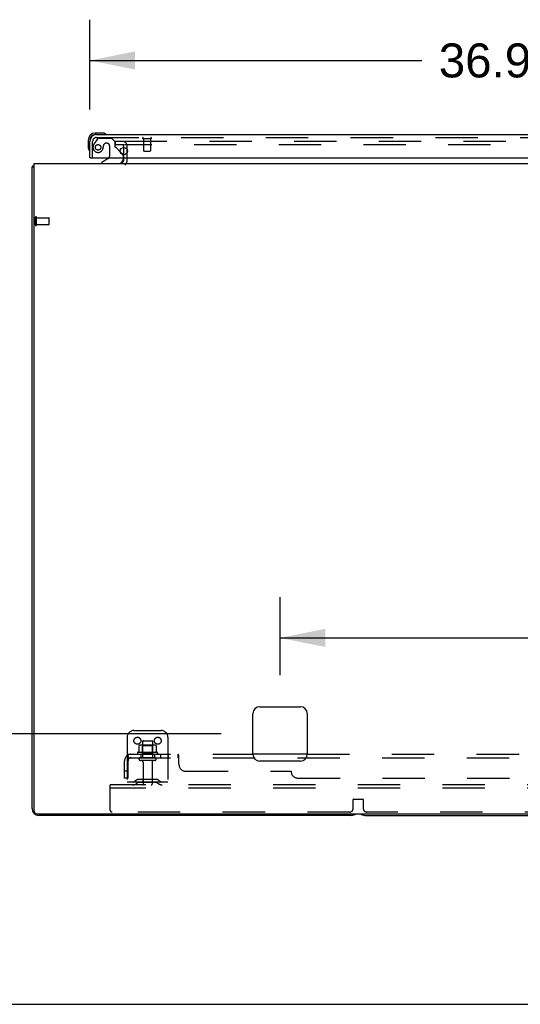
# Model space of a CAD drawing. Header units: inches. Extents: x 0 to 283, y 0 to 183.
# Tile 2 of 114: x 53 to 71, y 0 to 36. Entities that reach past the tile are written whole.
import ezdxf

# ---------------------------------------------------------------- set-up
doc = ezdxf.new("R2010")
doc.units = ezdxf.units.IN
doc.header["$LTSCALE"] = 15.583333
doc.header["$MEASUREMENT"] = 0
doc.linetypes.add('HIDDEN', pattern=[0.2, 0.1, -0.1])
doc.layers.get('0').update_dxf_attribs({"linetype": 'CONTINUOUS'})
for name, color, linetype in [('DEFAULT_2', 8, 'HIDDEN'), ('DIMENSIONS', 7, 'CONTINUOUS'), ('LEFTHAND_DOOR_ASSEMBLY', 7, 'CONTINUOUS'), ('SUBPANEL', 7, 'CONTINUOUS')]:
    doc.layers.add(name, color=color, linetype=linetype)
doc.styles.get("Standard").update_dxf_attribs({"font": 'arial.ttf'})
doc.dimstyles.new('DIMSTYLE_1', dxfattribs={"dimtxt": 1.25, "dimasz": 1.666667, "dimexe": 0.09, "dimexo": 0.07, "dimgap": 0.0375, "dimtad": 0, "dimtih": 1, "dimtoh": 1, "dimzin": 4, "dimdsep": 46, "dimtxsty": 'Standard', "dimblk": '_FILLED', "dimblk1": '_FILLED', "dimblk2": '_FILLED', "dimcen": 0.09, "dimadec": 3, "dimazin": 1, "dimtfac": 1, "dimtdec": 3, "dimtofl": 0, "dimtmove": 0, "dimatfit": 3, "dimldrblk": '_FILLED', "dimfxl": 0, "dimtolj": 1, "dimtzin": 4, "dimarcsym": 0})

# ---------------------------------------------------------------- blocks, each defined once
blk = doc.blocks.new('_FILLED')
at = {"color": 0, "linetype": 'ByBlock'}
blk.add_solid([(0, 0), (-1, 0.2), (-1, -0.2)], dxfattribs=at)
blk = doc.blocks.new('*D4')
at = {"layer": 'DIMENSIONS', "color": 2, "linetype": 'Continuous'}
for p, q in [((55.631, 32.931), (55.631, 36.243)), ((92.569, 32.931), (92.569, 36.243)), ((55.631, 34.743), (67.852, 34.743)), ((92.569, 34.743), (80.347, 34.743))]:
    blk.add_line(p, q, dxfattribs=at)
at = {"layer": 'DIMENSIONS', "color": 2, "linetype": 'Continuous', "xscale": 1.6666666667, "yscale": 1.6666666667, "zscale": 1.6666666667, "rotation": 180}
blk.add_blockref('_FILLED', (55.631, 34.743), dxfattribs=at)
at = {"layer": 'DIMENSIONS', "color": 2, "linetype": 'Continuous', "xscale": 1.6666666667, "yscale": 1.6666666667, "zscale": 1.6666666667}
blk.add_blockref('_FILLED', (92.569, 34.743), dxfattribs=at)
at = {"layer": 'DIMENSIONS', "color": 2, "linetype": 'Continuous', "insert": (74.1, 35.368), "char_height": 1.25, "width": 11.24535, "attachment_point": 2, "line_spacing_factor": 0.9}
blk.add_mtext('36.94 DOORS', dxfattribs=at)
blk = doc.blocks.new('*D8')
at = {"layer": 'DIMENSIONS', "color": 2, "linetype": 'Continuous'}
for p, q in [((62.631, 12.12), (62.631, 14.987)), ((92.881, 12.12), (92.881, 14.987)), ((62.631, 13.487), (74.947, 13.487)), ((92.881, 13.487), (80.565, 13.487))]:
    blk.add_line(p, q, dxfattribs=at)
at = {"layer": 'DIMENSIONS', "color": 2, "linetype": 'Continuous', "xscale": 1.6666666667, "yscale": 1.6666666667, "zscale": 1.6666666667, "rotation": 180}
blk.add_blockref('_FILLED', (62.631, 13.487), dxfattribs=at)
at = {"layer": 'DIMENSIONS', "color": 2, "linetype": 'Continuous', "xscale": 1.6666666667, "yscale": 1.6666666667, "zscale": 1.6666666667}
blk.add_blockref('_FILLED', (92.881, 13.487), dxfattribs=at)
at = {"layer": 'DIMENSIONS', "color": 2, "linetype": 'Continuous', "insert": (77.756, 14.112), "char_height": 1.25, "width": 4.36803, "attachment_point": 2, "line_spacing_factor": 0.9}
blk.add_mtext('30.25', dxfattribs=at)
blk = doc.blocks.new('*D10')
at = {"layer": 'DIMENSIONS', "color": 2, "linetype": 'Continuous'}
for p, q in [((51.151, 13.91), (49.693, 13.91)), ((51.151, 9.953), (51.151, 13.91)), ((60.464, 9.953), (49.651, 9.953)), ((52.589, 6.953), (49.651, 6.953)), ((51.151, 6.953), (51.151, 3.62))]:
    blk.add_line(p, q, dxfattribs=at)
at = {"layer": 'DIMENSIONS', "color": 2, "linetype": 'Continuous', "xscale": 1.6666666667, "yscale": 1.6666666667, "zscale": 1.6666666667}
for p, rotation in [((51.151, 9.953), 270), ((51.151, 6.953), 90)]:
    blk.add_blockref('_FILLED', p, dxfattribs=dict(at, rotation=rotation))
at = {"layer": 'DIMENSIONS', "color": 2, "linetype": 'Continuous', "insert": (49.068, 14.535), "char_height": 1.25, "width": 3.39684, "attachment_point": 3, "line_spacing_factor": 0.9}
blk.add_mtext('3.00\\Ptyp.', dxfattribs=at)

msp = doc.modelspace()

# ---------------------------------------------------------------- linework, layer by layer
at = {"color": 7, "linetype": 'Continuous'}
for p, q in [((56.881, 31.274), (56.881, 31.54)), ((53.506, 7.203), (53.506, 30.828)), ((53.506, 30.828), (53.569, 30.828)), ((53.567, 30.866), (53.569, 30.865)), ((53.569, 30.953), (53.569, 7.141)), ((53.569, 30.953), (132.194, 30.953)), ((56.881, 31.078), (56.881, 31.157)), ((61.881, 10.953), (63.381, 10.953)), ((61.631, 9.203), (61.631, 10.703)), ((63.631, 10.703), (63.631, 9.203)), ((63.381, 8.953), (61.881, 8.953)), ((53.694, 7.016), (132.131, 7.016)), ((65.256, 6.953), (53.756, 6.953)), ((65.756, 6.953), (120.006, 6.953)), ((0, 0), (283.333, 0))]:
    msp.add_line(p, q, dxfattribs=at)
for points in [[(53.53, 30.848), (53.527, 30.846), (53.523, 30.845), (53.52, 30.843), (53.517, 30.842), (53.514, 30.84), (53.512, 30.839), (53.51, 30.837), (53.509, 30.835), (53.508, 30.834), (53.507, 30.832), (53.506, 30.83), (53.506, 30.828)], [(53.567, 30.866), (53.564, 30.864), (53.562, 30.862), (53.558, 30.86), (53.555, 30.858), (53.551, 30.856), (53.547, 30.854), (53.543, 30.852), (53.538, 30.851), (53.53, 30.848)]]:
    msp.add_lwpolyline(points, dxfattribs=at)
for centre, radius, start, end in [((53.756, 30.703), 0.25, 138.6068, 139.2391), ((56.756, 31.078), 0.125, 270, 360), ((61.881, 10.703), 0.25, 90, 180), ((63.381, 10.703), 0.25, 0, 90), ((61.881, 9.203), 0.25, 180, 270), ((63.381, 9.203), 0.25, 270, 360), ((53.756, 7.203), 0.25, 180, 270), ((53.694, 7.141), 0.125, 180, 270), ((65.256, 7.203), 0.25, 270, 311.404), ((65.756, 7.203), 0.25, 228.596, 270)]:
    msp.add_arc(centre, radius, start, end, dxfattribs=at)
at = {"layer": 'DEFAULT_2', "color": 8, "linetype": 'HIDDEN'}
for p, q in [((56.569, 31.766), (56.569, 31.641)), ((56.569, 31.766), (56.885, 31.766)), ((56.885, 31.641), (56.569, 31.641)), ((56.881, 31.54), (56.881, 31.578)), ((56.912, 31.766), (92.194, 31.766)), ((92.194, 31.641), (56.912, 31.641)), ((57.006, 31.078), (57.006, 31.578)), ((56.881, 31.157), (56.881, 31.274)), ((53.631, 28.686), (53.631, 28.97)), ((53.674, 28.686), (53.674, 28.97)), ((53.674, 28.952), (54.121, 28.952)), ((53.674, 28.704), (54.121, 28.704)), ((54.131, 28.714), (54.131, 28.942)), ((57.006, 9.828), (57.006, 8.078)), ((57.256, 10.078), (58.256, 10.078)), ((58.506, 9.828), (58.506, 8.078)), ((57.437, 9.518), (57.437, 9.3)), ((58.012, 9.539), (57.5, 9.539)), ((57.573, 9.519), (57.553, 9.539)), ((57.573, 9.673), (57.573, 9.078)), ((57.573, 9.223), (57.573, 9.519)), ((57.94, 9.519), (57.573, 9.519)), ((57.603, 9.703), (57.909, 9.703)), ((57.939, 9.673), (57.939, 9.078)), ((57.94, 9.519), (57.96, 9.539)), ((57.94, 9.223), (57.94, 9.519)), ((58.075, 9.518), (58.075, 9.3)), ((58.112, 9.273), (57.4, 9.273)), ((57.422, 9.203), (58.09, 9.203)), ((58.021, 9.078), (57.492, 9.078)), ((57.573, 9.223), (57.553, 9.203)), ((57.94, 9.223), (57.573, 9.223)), ((57.94, 9.223), (57.96, 9.203)), ((58.021, 8.972), (57.492, 8.972)), ((57.59, 8.91), (57.59, 8.108)), ((57.922, 8.91), (57.922, 8.108)), ((56.381, 7.953), (56.381, 8.078)), ((129.381, 8.078), (56.381, 8.078)), ((58.506, 8.182), (57.006, 8.182)), ((57.349, 8.251), (57.281, 8.202)), ((57.41, 8.166), (57.342, 8.117)), ((58.097, 8.272), (57.415, 8.272)), ((58.097, 8.168), (57.415, 8.168)), ((57.581, 8.272), (57.581, 8.168)), ((57.931, 8.272), (57.931, 8.168)), ((58.102, 8.166), (58.17, 8.117)), ((58.163, 8.251), (58.231, 8.202)), ((56.381, 7.141), (56.381, 7.953)), ((129.381, 7.953), (56.381, 7.953)), ((65.319, 7.203), (65.319, 7.534)), ((65.339, 7.554), (65.674, 7.554)), ((65.694, 7.534), (65.694, 7.203)), ((65.194, 7.078), (56.444, 7.078)), ((119.944, 7.078), (65.819, 7.078))]:
    msp.add_line(p, q, dxfattribs=at)
for points in [[(57.443, 9.527), (57.442, 9.526), (57.44, 9.525), (57.439, 9.524), (57.438, 9.522), (57.438, 9.521), (57.437, 9.519), (57.437, 9.518)], [(58.069, 9.527), (58.07, 9.526), (58.072, 9.525), (58.073, 9.524), (58.074, 9.522), (58.074, 9.521), (58.075, 9.519), (58.075, 9.518)], [(57.437, 9.3), (57.437, 9.298), (57.437, 9.297), (57.437, 9.296), (57.436, 9.295), (57.436, 9.295), (57.435, 9.294), (57.435, 9.294), (57.435, 9.293), (57.434, 9.293), (57.434, 9.292), (57.434, 9.292), (57.433, 9.292), (57.433, 9.292), (57.433, 9.291), (57.433, 9.291), (57.432, 9.291), (57.432, 9.291), (57.432, 9.291)], [(58.08, 9.291), (58.08, 9.291), (58.08, 9.291), (58.079, 9.291), (58.079, 9.291), (58.079, 9.292), (58.079, 9.292), (58.078, 9.292), (58.078, 9.292), (58.078, 9.293), (58.077, 9.293), (58.077, 9.294), (58.077, 9.294), (58.076, 9.295), (58.076, 9.295), (58.076, 9.296), (58.075, 9.297), (58.075, 9.298), (58.075, 9.3)]]:
    msp.add_lwpolyline(points, dxfattribs=at)
for centre in [(57.381, 9.703), (58.131, 9.703)]:
    msp.add_circle(centre, 0.128, dxfattribs=at)
for centre, radius, start, end in [((56.819, 31.578), 0.188, 0, 90), ((56.819, 31.578), 0.0625, 0, 90), ((56.756, 31.078), 0.25, 310.7609, 360), ((53.653, 28.97), 0.0215, 360, 180), ((53.653, 28.686), 0.0215, 180, 0), ((54.121, 28.942), 0.01, 360, 90), ((54.121, 28.714), 0.01, 270, 0), ((57.256, 9.828), 0.25, 90, 180), ((58.256, 9.828), 0.25, 0, 90), ((57.5, 9.398), 0.141, 90, 113.95), ((57.603, 9.673), 0.03, 90, 180), ((57.909, 9.673), 0.03, 0, 90), ((58.012, 9.398), 0.141, 66.05, 90), ((57.422, 9.241), 0.0384, 124.4497, 270), ((57.756, 8.673), 0.698, 117.6814, 120.6631), ((57.492, 9.025), 0.053, 90, 270), ((58.021, 9.025), 0.053, 270, 90), ((57.756, 8.673), 0.698, 59.3369, 62.3186), ((58.09, 9.241), 0.0384, 270, 55.5503), ((57.528, 8.91), 0.0625, 0, 90), ((57.985, 8.91), 0.0625, 90, 180), ((57.22, 8.286), 0.104, 270, 305.7539), ((57.22, 8.286), 0.208, 270, 305.7539), ((57.415, 8.158), 0.114, 90, 125.7539), ((57.415, 8.158), 0.01, 90, 125.7539), ((57.62, 8.108), 0.03, 180, 270), ((57.892, 8.108), 0.03, 270, 360), ((58.097, 8.158), 0.114, 54.2461, 90), ((58.097, 8.158), 0.01, 54.2461, 90), ((58.292, 8.286), 0.208, 234.2461, 270), ((58.292, 8.286), 0.104, 234.2461, 270), ((65.339, 7.534), 0.02, 90, 180), ((65.674, 7.534), 0.02, 0, 90), ((56.444, 7.141), 0.0625, 180, 270), ((65.194, 7.203), 0.125, 270, 360), ((65.819, 7.203), 0.125, 180, 270)]:
    msp.add_arc(centre, radius, start, end, dxfattribs=at)
at = {"layer": 'LEFTHAND_DOOR_ASSEMBLY', "color": 7, "linetype": 'Continuous'}
for p, q in [((56.09, 32.071), (55.834, 32.071)), ((55.878, 32.011), (55.834, 32.011)), ((56.128, 32.068), (56.09, 32.071)), ((55.571, 31.808), (55.571, 31.552)), ((55.571, 31.552), (55.574, 31.514)), ((56.75, 31.384), (56.831, 31.303)), ((55.651, 31.157), (55.631, 31.157)), ((56.311, 31.13), (56.073, 30.992)), ((56.073, 30.953), (56.073, 30.992)), ((56.86, 31.157), (56.86, 31.11))]:
    msp.add_line(p, q, dxfattribs=at)
at = {"layer": 'LEFTHAND_DOOR_ASSEMBLY', "color": 3, "linetype": 'Continuous'}
for p, q in [((55.878, 32.011), (92.322, 32.011)), ((55.631, 31.157), (55.631, 31.765)), ((55.651, 31.157), (92.549, 31.157))]:
    msp.add_line(p, q, dxfattribs=at)
at = {"layer": 'LEFTHAND_DOOR_ASSEMBLY', "color": 8, "linetype": 'HIDDEN'}
for p, q in [((55.878, 31.907), (92.322, 31.907)), ((55.735, 31.157), (55.735, 31.765)), ((55.911, 31.853), (55.81, 31.708)), ((55.976, 31.886), (56.427, 31.886)), ((56.263, 31.694), (56.23, 31.694)), ((56.361, 31.596), (56.361, 31.217)), ((56.553, 31.76), (56.427, 31.886)), ((56.553, 31.76), (56.553, 31.581)), ((57.593, 31.864), (57.877, 31.864)), ((57.611, 31.864), (57.611, 31.417)), ((57.859, 31.864), (57.859, 31.417)), ((56.612, 31.523), (56.75, 31.384)), ((56.86, 31.233), (56.86, 31.157)), ((57.621, 31.407), (57.849, 31.407))]:
    msp.add_line(p, q, dxfattribs=at)
msp.add_circle((55.935, 31.544), 0.101, dxfattribs=at)
at = {"layer": 'LEFTHAND_DOOR_ASSEMBLY', "color": 3, "linetype": 'Continuous'}
msp.add_circle((56.881, 31.407), 0.133, dxfattribs=at)
at = {"layer": 'LEFTHAND_DOOR_ASSEMBLY', "color": 7, "linetype": 'Continuous'}
for centre, radius, start, end in [((55.834, 31.808), 0.263, 90, 180), ((55.834, 31.808), 0.203, 90, 180), ((56.09, 31.821), 0.25, 59.1101, 90), ((56.211, 32.026), 0.015, 270, 353.6204), ((56.211, 32.023), 0.015, 6.3796, 59.1101), ((55.821, 31.552), 0.25, 180, 210.8899), ((55.619, 31.431), 0.015, 210.8899, 263.6204), ((55.616, 31.431), 0.015, 276.3796, 360), ((56.76, 31.233), 0.1, 27.0175, 45), ((56.261, 31.217), 0.1, 300.092, 323.4532), ((56.703, 31.11), 0.157, 270, 360)]:
    msp.add_arc(centre, radius, start, end, dxfattribs=at)
at = {"layer": 'LEFTHAND_DOOR_ASSEMBLY', "color": 3, "linetype": 'Continuous'}
msp.add_arc((55.878, 31.765), 0.246, 90, 180, dxfattribs=at)
at = {"layer": 'LEFTHAND_DOOR_ASSEMBLY', "color": 8, "linetype": 'HIDDEN'}
for centre, radius, start, end in [((55.878, 31.765), 0.142, 90, 180), ((57.593, 31.886), 0.0215, 90, 270), ((57.877, 31.886), 0.0215, 270, 90), ((55.935, 31.544), 0.187, 163.1561, 342.1518), ((56.125, 31.487), 0.386, 144.9, 163.1561), ((55.976, 31.807), 0.079, 90, 144.9), ((55.739, 31.607), 0.393, 342.0702, 358.3401), ((56.23, 31.596), 0.098, 90, 180), ((56.263, 31.596), 0.098, 0, 90), ((56.592, 31.581), 0.039, 180, 248.3904), ((56.541, 31.452), 0.1, 45, 68.3904), ((56.261, 31.217), 0.1, 323.4532, 360), ((56.76, 31.233), 0.1, 0, 27.0175), ((57.621, 31.417), 0.01, 180, 270), ((57.849, 31.417), 0.01, 270, 360)]:
    msp.add_arc(centre, radius, start, end, dxfattribs=at)
at = {"layer": 'SUBPANEL', "color": 8, "linetype": 'HIDDEN'}
for p, q in [((56.999, 9.149), (57.078, 9.053)), ((57.037, 9.078), (57.037, 9.203)), ((57.037, 9.203), (61.631, 9.203)), ((57.037, 9.078), (71.881, 9.078)), ((57.506, 9.203), (57.506, 9.078)), ((58.006, 9.203), (58.006, 9.078)), ((58.234, 9.203), (58.234, 9.078)), ((58.515, 9.203), (58.515, 9.078)), ((58.877, 9.078), (58.877, 9.203)), ((58.89, 9.068), (58.886, 9.073)), ((58.912, 9.149), (58.907, 9.156)), ((58.912, 8.828), (58.912, 9.149)), ((63.631, 9.203), (91.881, 9.203)), ((56.912, 8.328), (56.912, 8.966)), ((57.037, 8.328), (57.037, 8.966)), ((57.037, 8.578), (56.912, 8.578)), ((59.162, 8.578), (63.037, 8.578)), ((57.037, 8.328), (56.912, 8.328)), ((63.287, 8.328), (122.475, 8.328))]:
    msp.add_line(p, q, dxfattribs=at)
at = {"layer": 'SUBPANEL', "color": 3, "linetype": 'Continuous'}
msp.add_line((63.631, 9.203), (61.631, 9.203), dxfattribs=at)
at = {"layer": 'SUBPANEL', "color": 8, "linetype": 'HIDDEN'}
for points in [[(56.999, 9.149), (57.005, 9.156), (57.01, 9.165), (57.014, 9.174), (57.018, 9.183), (57.022, 9.191), (57.026, 9.197), (57.031, 9.202), (57.037, 9.203)], [(57.038, 9.132), (57.038, 9.135), (57.037, 9.138), (57.037, 9.136), (57.037, 9.135)], [(57.037, 9.135), (57.037, 9.132), (57.037, 9.127), (57.037, 9.122)], [(57.078, 9.053), (57.075, 9.052), (57.071, 9.054), (57.067, 9.058), (57.062, 9.063), (57.056, 9.068), (57.05, 9.073), (57.044, 9.077), (57.037, 9.078)], [(57.06, 9.075), (57.059, 9.076), (57.057, 9.079), (57.055, 9.083), (57.053, 9.088), (57.051, 9.092), (57.049, 9.097), (57.047, 9.101), (57.045, 9.106), (57.044, 9.111), (57.042, 9.116), (57.041, 9.121), (57.039, 9.125), (57.038, 9.13), (57.038, 9.132)], [(57.046, 9.09), (57.05, 9.086), (57.053, 9.083), (57.056, 9.079)], [(57.057, 9.078), (57.059, 9.076), (57.06, 9.075), (57.06, 9.075)], [(58.899, 9.174), (58.896, 9.183), (58.892, 9.191), (58.887, 9.197), (58.883, 9.202), (58.877, 9.203)], [(58.892, 9.191), (58.887, 9.197), (58.883, 9.202), (58.877, 9.203)], [(58.886, 9.073), (58.882, 9.077), (58.877, 9.078)], [(58.912, 9.053), (58.906, 9.052), (58.901, 9.054), (58.897, 9.058), (58.893, 9.063), (58.89, 9.068)], [(58.907, 9.156), (58.903, 9.165), (58.899, 9.174)], [(58.912, 9.053), (58.906, 9.052), (58.901, 9.054), (58.897, 9.058)]]:
    msp.add_lwpolyline(points, dxfattribs=at)
for centre, radius, start, end in [((57.149, 8.966), 0.237, 90, 180), ((57.149, 8.966), 0.112, 90, 180), ((59.162, 8.828), 0.25, 180, 270), ((63.287, 8.578), 0.25, 180, 270)]:
    msp.add_arc(centre, radius, start, end, dxfattribs=at)

# ---------------------------------------------------------------- dimensions: what is measured, and where the dimension line sits
at = {"layer": 'DIMENSIONS', "color": 2, "linetype": 'Continuous'}
dim = msp.add_linear_dim(base=(92.569, 34.743), p1=(55.631, 32.861), p2=(92.569, 32.861), text='<> DOORS', dimstyle='DIMSTYLE_1', dxfattribs=at)
dim.commit()
dim.dimension.update_dxf_attribs({"geometry": '*D4', "text_midpoint": (74.1, 34.743), "dimtype": 160})
dim = msp.add_linear_dim(base=(92.881, 13.487), p1=(62.631, 15.057), p2=(92.881, 15.057), dimstyle='DIMSTYLE_1', dxfattribs=at)
dim.commit()
dim.dimension.update_dxf_attribs({"geometry": '*D8', "text_midpoint": (77.758, 13.48), "dimtype": 160})
dim = msp.add_linear_dim(base=(51.151, 9.953), p1=(49.581, 6.953), p2=(60.534, 9.953), angle=90, text='<>\\Ptyp.', dimstyle='DIMSTYLE_1', dxfattribs=at)
dim.commit()
dim.dimension.update_dxf_attribs({"geometry": '*D10', "text_midpoint": (47.369, 12.973), "dimtype": 160})

doc.saveas('drawing.dxf')
